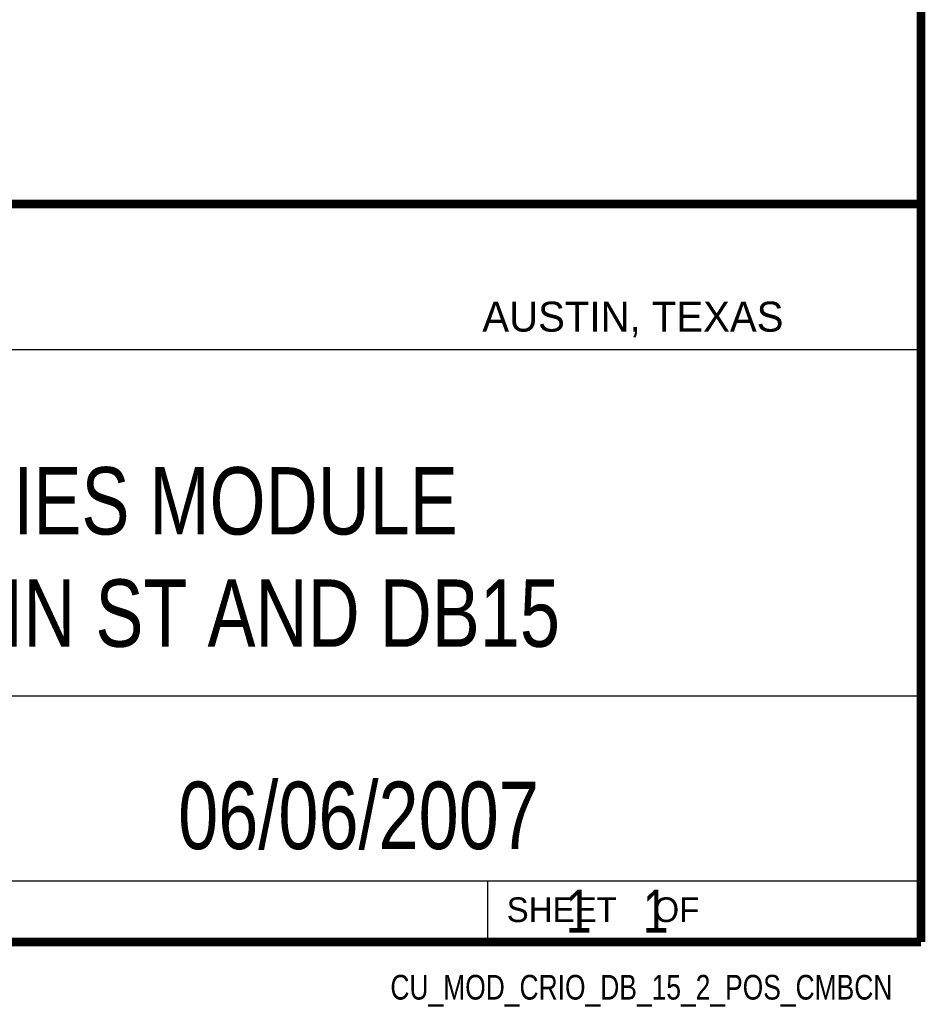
# Model space of a CAD drawing. Header units: inches. Extents: x 0.2 to 16.8, y 0.1 to 10.8.
# Tile 15 of 22: x 14.7 to 16.8, y 0.1 to 2.4. Entities that reach past the tile are written whole.
import ezdxf
from ezdxf.enums import TextEntityAlignment as Align

# ---------------------------------------------------------------- set-up
doc = ezdxf.new("R2010")
doc.units = ezdxf.units.IN
doc.header["$LTSCALE"] = 0.935
doc.header["$MEASUREMENT"] = 0
doc.layers.get('0').update_dxf_attribs({"linetype": 'CONTINUOUS'})
doc.styles.get("Standard").update_dxf_attribs({"font": 'txt', "width": 0.8})

msp = doc.modelspace()

# ---------------------------------------------------------------- linework, layer by layer
at = {"color": 2, "linetype": 'CONTINUOUS'}
for p, q in [((13.0652, 1.9695), (16.745, 1.9695)), ((16.745, 1.9695), (16.745, 0.2605)), ((13.0653, 1.6329), (16.75, 1.6329)), ((13.0652, 0.8295), (16.745, 0.8295)), ((13.0652, 0.4005), (16.745, 0.4005)), ((15.745, 0.4005), (15.745, 0.2605)), ((13.0652, 0.2605), (16.745, 0.2605)), ((15.7462, 0.2607), (16.7462, 0.2607)), ((15.7462, 0.2607), (15.7462, 0.2602)), ((15.7462, 0.2602), (16.7462, 0.2602)), ((16.7462, 0.2607), (16.7462, 0.2602))]:
    msp.add_line(p, q, dxfattribs=at)
at = {"color": 7, "linetype": 'CONTINUOUS', "const_width": 0.02}
for points in [[(16.75, 0.2586), (16.75, 10.7586)], [(11.4718, 1.9702), (16.75, 1.9707)], [(0.25, 0.2586), (16.75, 0.2586)]]:
    msp.add_lwpolyline(points, dxfattribs=at)

# ---------------------------------------------------------------- texts
at = {"color": 2, "linetype": 'CONTINUOUS'}
for s, height, p in [('AUSTIN, TEXAS', 0.069617, (15.7327, 1.6745)), ('SHEET    OF', 0.057262, (15.7892, 0.3052))]:
    msp.add_text(s, height=height, dxfattribs=at).set_placement(p)
at = {"color": 2, "linetype": 'CONTINUOUS', "width": 0.8}
msp.add_text('CU_MOD_CRIO_DB_15_2_POS_CMBCN', height=0.057262, dxfattribs=at).set_placement((16.6837, 0.1254), align=Align.RIGHT)
at = {"color": 7, "linetype": 'CONTINUOUS'}
for s, insert, char_height, width, attachment_point in [('C SERIES MODULE\\PWITH 2 PIN ST AND DB15', (14.9051, 1.3603), 0.15625, 2.75, 2), ('06/06/2007 ', (15.4455, 0.6307), 0.15625, 1.375, 2), ('    1    1', (15.8075, 0.3805), 0.1, 0.8, 1)]:
    msp.add_mtext(s, dxfattribs=dict(at, insert=insert, char_height=char_height, width=width, attachment_point=attachment_point))

doc.saveas('drawing.dxf')
